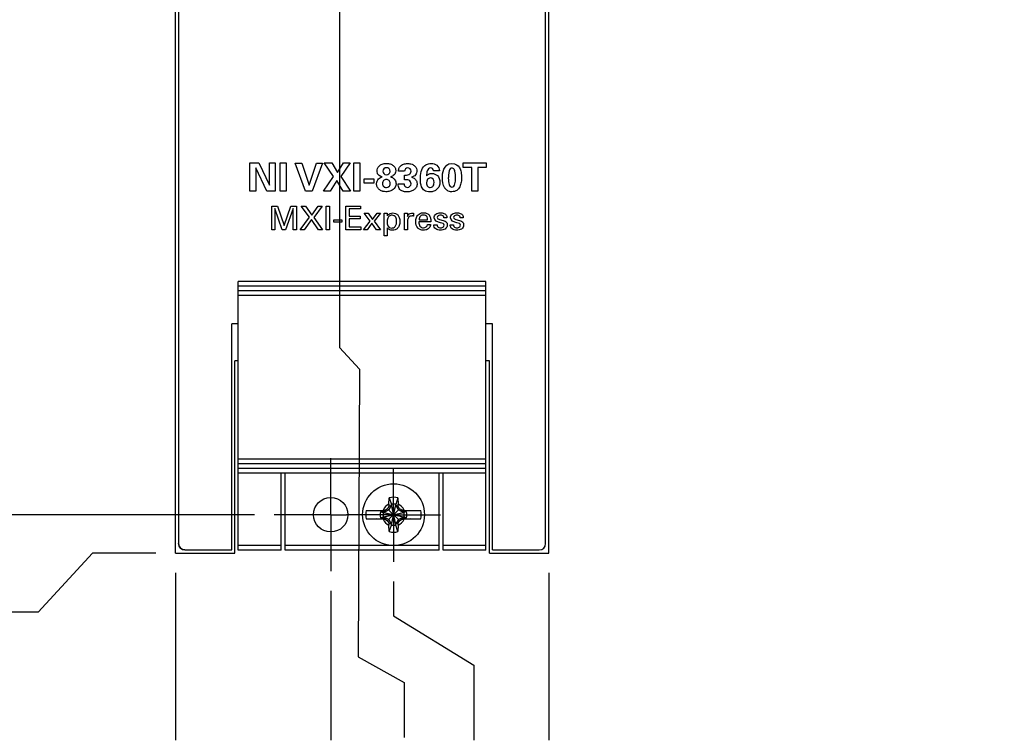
# Model space of a CAD drawing. Header units: inches. Extents: x 0 to 34, y 0 to 22.
# Tile 3 of 35: x 3.1 to 6.3, y 7.9 to 10.2. Entities that reach past the tile are written whole.
import ezdxf

# ---------------------------------------------------------------- set-up
doc = ezdxf.new("R2010")
doc.units = ezdxf.units.IN
doc.header["$LTSCALE"] = 1.87
doc.header["$MEASUREMENT"] = 0
doc.linetypes.add('CENTER', pattern=[0.6, 0.375, -0.075, 0.075, -0.075])
doc.layers.get('0').update_dxf_attribs({"linetype": 'CONTINUOUS'})
for name, color, linetype in [('DATUMCURVES', 7, 'CONTINUOUS'), ('DEFAULT_1', 7, 'CENTER'), ('DIMENSIONS', 7, 'CONTINUOUS'), ('HANDLES', 7, 'CONTINUOUS')]:
    doc.layers.add(name, color=color, linetype=linetype)
doc.styles.get("Standard").update_dxf_attribs({"font": 'txt', "width": 0.8})
doc.dimstyles.new('DIMSTYLE_1', dxfattribs={"dimtxt": 0.125, "dimasz": 0.18, "dimexe": 0.125, "dimexo": 0.0625, "dimgap": 0.09, "dimtad": 0, "dimtih": 1, "dimtoh": 1, "dimdec": 3, "dimzin": 4, "dimdsep": 46, "dimtxsty": 'STANDARD', "dimblk": '_FILLED', "dimblk1": '_FILLED', "dimblk2": '_FILLED', "dimcen": 0.09, "dimadec": 0, "dimazin": 0, "dimtp": 0.005, "dimtm": 0.005, "dimtfac": 1, "dimtdec": 3, "dimtofl": 0, "dimtmove": 0, "dimatfit": 3, "dimldrblk": '_FILLED', "dimfxl": 1, "dimtolj": 1, "dimtzin": 4, "dimarcsym": 0})

# ---------------------------------------------------------------- blocks, each defined once
blk = doc.blocks.new('*D0')
at = {"layer": 'DIMENSIONS', "color": 2, "linetype": 'CONTINUOUS'}
blk.add_line((3.6298, 8.4143), (3.6298, 7.8812), dxfattribs=at)
at = {"layer": 'DIMENSIONS', "color": 2, "linetype": 'CONTINUOUS', "insert": (3.5673, 7.8187), "char_height": 0.125, "width": 1.225, "attachment_point": 3, "rotation": 90, "line_spacing_factor": 0.9}
blk.add_mtext('.494{\\Ftxt.shx;\\W1.000000;\\H0.125000; }[12.55]', dxfattribs=at)
blk = doc.blocks.new('_FILLED')
at = {"color": 0, "linetype": 'BYBLOCK'}
blk.add_solid([(0, 0), (-1, 0.174), (-1, -0.174)], dxfattribs=at)
blk = doc.blocks.new('*D1')
at = {"layer": 'DIMENSIONS', "color": 2, "linetype": 'CONTINUOUS'}
blk.add_line((4.1238, 8.3563), (4.1238, 7.8812), dxfattribs=at)
at = {"layer": 'DIMENSIONS', "color": 2, "linetype": 'CONTINUOUS', "insert": (4.0613, 7.8187), "char_height": 0.125, "width": 0.825, "attachment_point": 3, "rotation": 90, "line_spacing_factor": 0.9}
blk.add_mtext('.000{\\Ftxt.shx;\\W1.000000;\\H0.125000; }[0]', dxfattribs=at)
blk = doc.blocks.new('*D2')
at = {"layer": 'DIMENSIONS', "color": 2, "linetype": 'CONTINUOUS'}
for p, q in [((4.3238, 8.3867), (4.3238, 8.2772)), ((4.3238, 8.2772), (4.5791, 8.1203)), ((4.5791, 8.1203), (4.5791, 7.8812))]:
    blk.add_line(p, q, dxfattribs=at)
at = {"layer": 'DIMENSIONS', "color": 2, "linetype": 'CONTINUOUS', "insert": (4.5166, 7.8187), "char_height": 0.125, "width": 1.125, "attachment_point": 3, "rotation": 90, "line_spacing_factor": 0.9}
blk.add_mtext('.200{\\Ftxt.shx;\\W1.000000;\\H0.125000; }[5.08]', dxfattribs=at)
blk = doc.blocks.new('*D3')
at = {"layer": 'DIMENSIONS', "color": 2, "linetype": 'CONTINUOUS'}
blk.add_line((4.8178, 8.4143), (4.8178, 7.8812), dxfattribs=at)
at = {"layer": 'DIMENSIONS', "color": 2, "linetype": 'CONTINUOUS', "insert": (4.7553, 7.8187), "char_height": 0.125, "width": 1.225, "attachment_point": 3, "rotation": 90, "line_spacing_factor": 0.9}
blk.add_mtext('.694{\\Ftxt.shx;\\W1.000000;\\H0.125000; }[17.63]', dxfattribs=at)
blk = doc.blocks.new('*D4')
at = {"layer": 'DIMENSIONS', "color": 2, "linetype": 'CONTINUOUS'}
for p, q in [((3.3655, 8.4768), (3.1925, 8.2884)), ((3.5673, 8.4768), (3.3655, 8.4768)), ((3.1925, 8.2884), (2.9484, 8.2884))]:
    blk.add_line(p, q, dxfattribs=at)
at = {"layer": 'DIMENSIONS', "color": 2, "linetype": 'CONTINUOUS', "insert": (2.8859, 8.3509), "char_height": 0.125, "width": 1.025, "attachment_point": 3, "line_spacing_factor": 0.9}
blk.add_mtext('.122{\\Ftxt.shx;\\W1.000000;\\H0.125000; }[3.1]', dxfattribs=at)
blk = doc.blocks.new('*D5')
at = {"layer": 'DIMENSIONS', "color": 2, "linetype": 'CONTINUOUS'}
blk.add_line((3.8813, 8.5988), (2.9484, 8.5988), dxfattribs=at)
at = {"layer": 'DIMENSIONS', "color": 2, "linetype": 'CONTINUOUS', "insert": (2.8859, 8.6613), "char_height": 0.125, "width": 0.825, "attachment_point": 3, "line_spacing_factor": 0.9}
blk.add_mtext('.000{\\Ftxt.shx;\\W1.000000;\\H0.125000; }[0]', dxfattribs=at)
blk = doc.blocks.new('*D6')
at = {"layer": 'DIMENSIONS', "color": 2, "linetype": 'CONTINUOUS'}
blk.add_line((4.2257, 11.1393), (2.9484, 11.1393), dxfattribs=at)
at = {"layer": 'DIMENSIONS', "color": 2, "linetype": 'CONTINUOUS', "insert": (2.6859, 11.2018), "char_height": 0.125, "width": 0.7, "attachment_point": 3, "line_spacing_factor": 0.9}
blk.add_mtext('2.540\\P[64.53]', dxfattribs=at)
blk = doc.blocks.new('*D7')
at = {"layer": 'DIMENSIONS', "color": 2, "linetype": 'CONTINUOUS'}
blk.add_line((3.8063, 13.2708), (2.9484, 13.2708), dxfattribs=at)
at = {"layer": 'DIMENSIONS', "color": 2, "linetype": 'CONTINUOUS', "insert": (2.5859, 13.3333), "char_height": 0.125, "width": 0.8, "attachment_point": 3, "line_spacing_factor": 0.9}
blk.add_mtext('4.672\\P[118.67]', dxfattribs=at)
blk = doc.blocks.new('*D8')
at = {"layer": 'DIMENSIONS', "color": 2, "linetype": 'CONTINUOUS'}
blk.add_line((3.8063, 13.6708), (2.9125, 13.6708), dxfattribs=at)
at = {"layer": 'DIMENSIONS', "color": 2, "linetype": 'CONTINUOUS', "insert": (2.55, 13.7333), "char_height": 0.125, "width": 0.8, "attachment_point": 3, "line_spacing_factor": 0.9}
blk.add_mtext('5.072\\P[128.83]', dxfattribs=at)
blk = doc.blocks.new('*D9')
at = {"layer": 'DIMENSIONS', "color": 2, "linetype": 'CONTINUOUS'}
blk.add_line((3.8063, 14.0708), (2.9125, 14.0708), dxfattribs=at)
at = {"layer": 'DIMENSIONS', "color": 2, "linetype": 'CONTINUOUS', "insert": (2.55, 14.1333), "char_height": 0.125, "width": 0.8, "attachment_point": 3, "line_spacing_factor": 0.9}
blk.add_mtext('5.472\\P[138.99]', dxfattribs=at)
blk = doc.blocks.new('*D10')
at = {"layer": 'DIMENSIONS', "color": 2, "linetype": 'CONTINUOUS'}
blk.add_line((4.3302, 14.8658), (2.9125, 14.8658), dxfattribs=at)
at = {"layer": 'DIMENSIONS', "color": 2, "linetype": 'CONTINUOUS', "insert": (2.55, 14.9283), "char_height": 0.125, "width": 0.8, "attachment_point": 3, "line_spacing_factor": 0.9}
blk.add_mtext('6.267\\P[159.18]', dxfattribs=at)
blk = doc.blocks.new('*D11')
at = {"layer": 'DIMENSIONS', "color": 2, "linetype": 'CONTINUOUS'}
blk.add_line((4.311, 16.2658), (2.9125, 16.2658), dxfattribs=at)
at = {"layer": 'DIMENSIONS', "color": 2, "linetype": 'CONTINUOUS', "insert": (2.55, 16.3283), "char_height": 0.125, "width": 0.8, "attachment_point": 3, "line_spacing_factor": 0.9}
blk.add_mtext('7.667\\P[194.74]', dxfattribs=at)
blk = doc.blocks.new('*D12')
at = {"layer": 'DIMENSIONS', "color": 2, "linetype": 'CONTINUOUS'}
blk.add_line((4.1863, 18.6708), (5.4053, 18.6708), dxfattribs=at)
at = {"layer": 'DIMENSIONS', "color": 2, "linetype": 'CONTINUOUS', "insert": (5.4678, 18.7333), "char_height": 0.125, "width": 0.8, "attachment_point": 1, "line_spacing_factor": 0.9}
blk.add_mtext('10.072\\P[255.83]', dxfattribs=at)
blk = doc.blocks.new('*D13')
at = {"layer": 'DIMENSIONS', "color": 2, "linetype": 'CONTINUOUS'}
blk.add_line((3.5673, 18.7928), (2.9125, 18.7928), dxfattribs=at)
at = {"layer": 'DIMENSIONS', "color": 2, "linetype": 'CONTINUOUS', "insert": (2.65, 18.8553), "char_height": 0.125, "width": 0.8, "attachment_point": 3, "line_spacing_factor": 0.9}
blk.add_mtext('10.194\\P[258.93]', dxfattribs=at)
blk = doc.blocks.new('*D14')
at = {"layer": 'DIMENSIONS', "color": 2, "linetype": 'CONTINUOUS'}
blk.add_line((4.038, 15.5658), (2.9107, 15.5658), dxfattribs=at)
at = {"layer": 'DIMENSIONS', "color": 2, "linetype": 'CONTINUOUS', "insert": (2.5482, 15.6283), "char_height": 0.125, "width": 0.8, "attachment_point": 3, "line_spacing_factor": 0.9}
blk.add_mtext('6.967\\P[176.96]', dxfattribs=at)
blk = doc.blocks.new('*D15')
at = {"layer": 'DIMENSIONS', "color": 2, "linetype": 'CONTINUOUS'}
for p, q in [((4.1517, 11.2021), (4.1517, 9.1307)), ((4.1517, 9.1307), (4.2156, 9.0615)), ((4.2156, 9.0615), (4.2117, 8.1461)), ((4.2117, 8.1461), (4.3579, 8.0653)), ((4.3579, 8.0653), (4.3579, 7.8893))]:
    blk.add_line(p, q, dxfattribs=at)
at = {"layer": 'DIMENSIONS', "color": 2, "linetype": 'CONTINUOUS', "insert": (4.2954, 7.8268), "char_height": 0.125, "width": 1.125, "attachment_point": 3, "rotation": 90, "line_spacing_factor": 0.9}
blk.add_mtext('.028{\\Ftxt.shx;\\W1.000000;\\H0.125000; }[0.71]', dxfattribs=at)

msp = doc.modelspace()

# ---------------------------------------------------------------- linework, layer by layer
at = {"color": 7, "linetype": 'CONTINUOUS'}
for p, q in [((3.6298, 8.4768), (3.6298, 18.5128)), ((4.8178, 8.4768), (4.8178, 18.4928)), ((3.6398, 18.2588), (3.6398, 8.5068)), ((4.8078, 8.5068), (4.8078, 17.8628)), ((3.8298, 9.2058), (3.8088, 9.2058)), ((3.8088, 8.4868), (3.8088, 9.2058)), ((4.6388, 9.2058), (4.6178, 9.2058)), ((4.6388, 8.4868), (4.6388, 9.2058)), ((3.8298, 9.0888), (3.8188, 9.0888)), ((3.8188, 8.4768), (3.8188, 9.0888)), ((4.6288, 9.0888), (4.6178, 9.0888)), ((4.6288, 8.4768), (4.6288, 9.0888)), ((4.3093, 8.6323), (4.3102, 8.6527)), ((4.3102, 8.6527), (4.3169, 8.6317)), ((4.3374, 8.6527), (4.3307, 8.6317)), ((4.3374, 8.6527), (4.3383, 8.6323)), ((4.3169, 8.629), (4.3084, 8.6142)), ((4.3091, 8.6251), (4.3169, 8.629)), ((4.3307, 8.5658), (4.3169, 8.6317)), ((4.3169, 8.6317), (4.3169, 8.629)), ((4.3169, 8.5658), (4.3307, 8.6317)), ((4.3307, 8.5686), (4.3169, 8.629)), ((4.3169, 8.5686), (4.3307, 8.629)), ((4.3307, 8.629), (4.3307, 8.6317)), ((4.3307, 8.629), (4.3385, 8.6251)), ((4.3392, 8.6142), (4.3307, 8.629)), ((4.2367, 8.6124), (4.3019, 8.6124)), ((4.2699, 8.6124), (4.2903, 8.6133)), ((4.2949, 8.6084), (4.2824, 8.6084)), ((4.2824, 8.6084), (4.2909, 8.6057)), ((4.2824, 8.5892), (4.2909, 8.5919)), ((4.2824, 8.5892), (4.2949, 8.5892)), ((4.2909, 8.5919), (4.3568, 8.6057)), ((4.2936, 8.6057), (4.2909, 8.6057)), ((4.2909, 8.6057), (4.3568, 8.5919)), ((4.2909, 8.5919), (4.2936, 8.5919)), ((4.3084, 8.6142), (4.2936, 8.6057)), ((4.2936, 8.6057), (4.2949, 8.6084)), ((4.2936, 8.5919), (4.354, 8.6057)), ((4.2936, 8.6057), (4.354, 8.5919)), ((4.2936, 8.5919), (4.3084, 8.5834)), ((4.2949, 8.5892), (4.2936, 8.5919)), ((4.2949, 8.6084), (4.3019, 8.6124)), ((4.2949, 8.5892), (4.3019, 8.5851)), ((4.2969, 8.6124), (4.2974, 8.6135)), ((4.3428, 8.5798), (4.3048, 8.6178)), ((4.3048, 8.5798), (4.3428, 8.6178)), ((4.354, 8.6057), (4.3392, 8.6142)), ((4.3392, 8.5834), (4.354, 8.5919)), ((4.3457, 8.6124), (4.4109, 8.6124)), ((4.3527, 8.6084), (4.3457, 8.6124)), ((4.3527, 8.5892), (4.3457, 8.5851)), ((4.3502, 8.6135), (4.3507, 8.6124)), ((4.3652, 8.6084), (4.3527, 8.6084)), ((4.3527, 8.6084), (4.354, 8.6057)), ((4.354, 8.5919), (4.3527, 8.5892)), ((4.3527, 8.5892), (4.3652, 8.5892)), ((4.3568, 8.6057), (4.354, 8.6057)), ((4.354, 8.5919), (4.3568, 8.5919)), ((4.3652, 8.6084), (4.3568, 8.6057)), ((4.3652, 8.5892), (4.3568, 8.5919)), ((4.3573, 8.6133), (4.3777, 8.6124)), ((4.2367, 8.5851), (4.3019, 8.5851)), ((4.2903, 8.5842), (4.2699, 8.5851)), ((4.2974, 8.5841), (4.2969, 8.5851)), ((4.3084, 8.5834), (4.3169, 8.5686)), ((4.3091, 8.5724), (4.3169, 8.5686)), ((4.3102, 8.5449), (4.3093, 8.5652)), ((4.3102, 8.5449), (4.3169, 8.5658)), ((4.3169, 8.5686), (4.3169, 8.5658)), ((4.3307, 8.5686), (4.3392, 8.5834)), ((4.3385, 8.5724), (4.3307, 8.5686)), ((4.3307, 8.5658), (4.3307, 8.5686)), ((4.3374, 8.5449), (4.3307, 8.5658)), ((4.3383, 8.5652), (4.3374, 8.5449)), ((4.3457, 8.5851), (4.4109, 8.5851)), ((4.3507, 8.5851), (4.3502, 8.5841)), ((4.3777, 8.5851), (4.3573, 8.5842)), ((3.6298, 8.4768), (3.8188, 8.4768)), ((3.6598, 8.4868), (3.8088, 8.4868)), ((4.6288, 8.4768), (4.8178, 8.4768)), ((4.6388, 8.4868), (4.7878, 8.4868))]:
    msp.add_line(p, q, dxfattribs=at)
msp.add_circle((4.3238, 8.5988), 0.0984, dxfattribs=at)
for centre, radius, start, end in [((4.3238, 8.5988), 0.0556, 75.8131, 104.1869), ((4.3238, 8.5988), 0.0365, 113.4465, 156.5535), ((6.0233, 7.6176), 1.9884, 149.5553, 149.8007), ((5.4995, 8.5998), 1.1907, 178.4345, 178.7793), ((4.3238, 8.5988), 0.0337, 78.1893, 101.8107), ((3.1533, 8.5999), 1.1855, 1.2199, 1.5662), ((4.3238, 8.5988), 0.0365, 23.4465, 66.5535), ((2.6277, 7.6196), 1.9845, 30.199, 30.4449), ((4.3238, 8.5988), 0.0882, 171.1042, 188.8958), ((4.3234, 8.5988), 0.0422, 166.8252, 193.1748), ((4.3238, 8.5988), 0.0337, 168.1893, 191.8107), ((4.3227, 7.4283), 1.1855, 91.2199, 91.5662), ((5.303, 6.9026), 1.9845, 120.199, 120.4449), ((3.3427, 6.8993), 1.9884, 59.5553, 59.8007), ((4.3248, 7.4231), 1.1907, 88.4345, 88.7793), ((4.3238, 8.5988), 0.0337, 348.1893, 11.8107), ((4.3242, 8.5988), 0.0422, 346.8252, 13.1748), ((4.3238, 8.5988), 0.0882, 351.1042, 8.8958), ((4.3228, 9.7745), 1.1907, 268.4345, 268.7793), ((4.3238, 8.5988), 0.0365, 203.4465, 246.5535), ((5.305, 10.2983), 1.9884, 239.5553, 239.8007), ((6.02, 9.578), 1.9845, 210.199, 210.4449), ((5.4943, 8.5976), 1.1855, 181.2199, 181.5662), ((4.3238, 8.5988), 0.0337, 258.1893, 281.8107), ((4.3238, 8.5988), 0.0365, 293.4465, 336.5535), ((3.1481, 8.5978), 1.1907, 358.4345, 358.7793), ((2.6243, 9.5799), 1.9884, 329.5553, 329.8007), ((3.3446, 10.2949), 1.9845, 300.199, 300.4449), ((4.3249, 9.7693), 1.1855, 271.2199, 271.5662), ((4.3238, 8.5988), 0.0556, 255.8131, 284.1869), ((3.6598, 8.5068), 0.02, 180, 270), ((4.7878, 8.5068), 0.02, 270, 360)]:
    msp.add_arc(centre, radius, start, end, dxfattribs=at)
at = {"layer": 'DATUMCURVES', "color": 40, "linetype": 'CONTINUOUS'}
for p, q in [((3.8669, 9.7182), (3.8949, 9.7182)), ((3.8669, 9.6278), (3.8669, 9.7182)), ((3.8949, 9.7182), (3.9288, 9.6471)), ((3.9288, 9.7182), (3.9468, 9.7182)), ((3.9288, 9.6471), (3.9288, 9.7182)), ((3.9468, 9.7182), (3.9468, 9.6278)), ((3.9627, 9.7184), (3.982, 9.7184)), ((3.9627, 9.6278), (3.9627, 9.7184)), ((3.982, 9.7184), (3.982, 9.6278)), ((4.0105, 9.7178), (4.0317, 9.7178)), ((4.0438, 9.6278), (4.0105, 9.7178)), ((4.0317, 9.7178), (4.0553, 9.6469)), ((4.0553, 9.6469), (4.079, 9.7178)), ((4.0982, 9.7178), (4.0649, 9.6278)), ((4.079, 9.7178), (4.0982, 9.7178)), ((4.103, 9.7182), (4.1269, 9.7182)), ((4.1327, 9.6746), (4.103, 9.7182)), ((4.1269, 9.7182), (4.1452, 9.6874)), ((4.1452, 9.6874), (4.1647, 9.7182)), ((4.1854, 9.7182), (4.1557, 9.6747)), ((4.1647, 9.7182), (4.1854, 9.7182)), ((4.197, 9.7184), (4.2164, 9.7184)), ((4.197, 9.6278), (4.197, 9.7184)), ((4.2164, 9.7184), (4.2164, 9.6278)), ((4.5457, 9.7182), (4.6189, 9.7182)), ((4.5457, 9.7032), (4.5457, 9.7182)), ((4.6189, 9.7182), (4.6189, 9.7032)), ((3.9202, 9.6278), (3.8852, 9.7028)), ((3.8852, 9.7028), (3.8852, 9.6278)), ((4.3584, 9.6918), (4.3393, 9.6918)), ((4.4698, 9.6934), (4.4513, 9.6934)), ((4.5725, 9.7032), (4.5457, 9.7032)), ((4.5725, 9.6278), (4.5725, 9.7032)), ((4.6189, 9.7032), (4.592, 9.7032)), ((4.592, 9.7032), (4.592, 9.6278)), ((4.1009, 9.6278), (4.1327, 9.6746)), ((4.1433, 9.6618), (4.1217, 9.6278)), ((4.1634, 9.6278), (4.1433, 9.6618)), ((4.1557, 9.6747), (4.1872, 9.6278)), ((4.2298, 9.6679), (4.2608, 9.6679)), ((4.2298, 9.6538), (4.2298, 9.6679)), ((4.2608, 9.6538), (4.2298, 9.6538)), ((4.2608, 9.6679), (4.2608, 9.6538)), ((4.3582, 9.6647), (4.3582, 9.6793)), ((3.8852, 9.6278), (3.8669, 9.6278)), ((3.9468, 9.6278), (3.9202, 9.6278)), ((3.982, 9.6278), (3.9627, 9.6278)), ((4.0649, 9.6278), (4.0438, 9.6278)), ((4.1217, 9.6278), (4.1009, 9.6278)), ((4.1872, 9.6278), (4.1634, 9.6278)), ((4.2164, 9.6278), (4.197, 9.6278)), ((4.3382, 9.6516), (4.3572, 9.6516)), ((4.592, 9.6278), (4.5725, 9.6278)), ((3.936, 9.581), (3.9544, 9.581)), ((3.936, 9.5058), (3.936, 9.581)), ((3.9698, 9.5058), (3.9461, 9.5731)), ((3.9461, 9.5731), (3.9461, 9.5058)), ((3.9544, 9.581), (3.9757, 9.519)), ((3.9757, 9.519), (3.9974, 9.581)), ((4.0044, 9.5735), (3.9797, 9.5058)), ((3.9974, 9.581), (4.0146, 9.581)), ((4.0044, 9.5058), (4.0044, 9.5735)), ((4.0146, 9.581), (4.0146, 9.5058)), ((4.03, 9.581), (4.0434, 9.581)), ((4.0561, 9.5452), (4.03, 9.581)), ((4.0434, 9.581), (4.0637, 9.552)), ((4.0637, 9.552), (4.084, 9.581)), ((4.0966, 9.581), (4.0698, 9.545)), ((4.084, 9.581), (4.0966, 9.581)), ((4.1093, 9.581), (4.1197, 9.581)), ((4.1093, 9.5058), (4.1093, 9.581)), ((4.1197, 9.581), (4.1197, 9.5058)), ((4.1717, 9.581), (4.2189, 9.581)), ((4.1717, 9.5058), (4.1717, 9.581)), ((4.2189, 9.5721), (4.1821, 9.5721)), ((4.1821, 9.5721), (4.1821, 9.5487)), ((4.2189, 9.581), (4.2189, 9.5721)), ((4.3875, 9.5585), (4.3875, 9.5489)), ((4.0269, 9.5058), (4.0561, 9.5452)), ((4.0624, 9.5381), (4.0395, 9.5058)), ((4.0848, 9.5058), (4.0624, 9.5381)), ((4.0698, 9.545), (4.098, 9.5058)), ((4.1335, 9.5372), (4.1596, 9.5372)), ((4.1335, 9.5292), (4.1335, 9.5372)), ((4.1596, 9.5292), (4.1335, 9.5292)), ((4.1596, 9.5372), (4.1596, 9.5292)), ((4.1821, 9.5487), (4.2171, 9.5487)), ((4.2171, 9.54), (4.1821, 9.54)), ((4.1821, 9.54), (4.1821, 9.515)), ((4.2171, 9.5487), (4.2171, 9.54)), ((4.2287, 9.5058), (4.2494, 9.5332)), ((4.2298, 9.5581), (4.2426, 9.5581)), ((4.2494, 9.5332), (4.2298, 9.5581)), ((4.2426, 9.5581), (4.2566, 9.5384)), ((4.2566, 9.5384), (4.2712, 9.5581)), ((4.2828, 9.5581), (4.2623, 9.5326)), ((4.2623, 9.5326), (4.2828, 9.5058)), ((4.2712, 9.5581), (4.2828, 9.5581)), ((4.2939, 9.5581), (4.3038, 9.5581)), ((4.2942, 9.5495), (4.2939, 9.5581)), ((4.2942, 9.4857), (4.2942, 9.5495)), ((4.3038, 9.5581), (4.304, 9.5494)), ((4.3582, 9.5581), (4.3681, 9.5581)), ((4.3587, 9.5058), (4.3587, 9.5475)), ((4.3681, 9.5581), (4.3683, 9.548)), ((4.3686, 9.5336), (4.3686, 9.5058)), ((4.4422, 9.5302), (4.4046, 9.5302)), ((4.405, 9.537), (4.4322, 9.537)), ((4.4936, 9.5436), (4.4836, 9.5436)), ((4.5457, 9.5436), (4.5357, 9.5436)), ((3.9461, 9.5058), (3.936, 9.5058)), ((3.9797, 9.5058), (3.9698, 9.5058)), ((4.0146, 9.5058), (4.0044, 9.5058)), ((4.0395, 9.5058), (4.0269, 9.5058)), ((4.098, 9.5058), (4.0848, 9.5058)), ((4.1197, 9.5058), (4.1093, 9.5058)), ((4.2197, 9.5058), (4.1717, 9.5058)), ((4.1821, 9.515), (4.2197, 9.515)), ((4.2197, 9.515), (4.2197, 9.5058)), ((4.2401, 9.5058), (4.2287, 9.5058)), ((4.2549, 9.5267), (4.2401, 9.5058)), ((4.2698, 9.5058), (4.2549, 9.5267)), ((4.2828, 9.5058), (4.2698, 9.5058)), ((4.3039, 9.5116), (4.3039, 9.4857)), ((4.3686, 9.5058), (4.3587, 9.5058)), ((4.4319, 9.5222), (4.4417, 9.5222)), ((4.4519, 9.5213), (4.4622, 9.5213)), ((4.504, 9.5213), (4.5143, 9.5213)), ((4.3039, 9.4857), (4.2942, 9.4857))]:
    msp.add_line(p, q, dxfattribs=at)
for points, knots in [([(4.2712, 9.6922), (4.2712, 9.6975), (4.2746, 9.7066), (4.2868, 9.7148), (4.3002, 9.7173), (4.3139, 9.7153), (4.3232, 9.7103), (4.3294, 9.7028), (4.331, 9.6961), (4.3309, 9.6929)], [0, 0, 0, 0, 0.274247, 0.411371, 0.548495, 0.661371, 0.774247, 0.887124, 1, 1, 1, 1]), ([(4.3393, 9.6918), (4.3395, 9.6941), (4.3401, 9.6994), (4.3446, 9.7083), (4.3551, 9.715), (4.3688, 9.7168), (4.3819, 9.7151), (4.394, 9.7075), (4.3984, 9.6975), (4.398, 9.6911), (4.3979, 9.6904)], [0, 0, 0, 0, 0.080079, 0.183515, 0.335786, 0.493743, 0.65827, 0.78391, 0.977518, 1, 1, 1, 1]), ([(4.4095, 9.6657), (4.4095, 9.6742), (4.41, 9.6901), (4.4199, 9.7097), (4.4339, 9.7155), (4.441, 9.7162), (4.4438, 9.7162)], [0, 0, 0, 0, 0.370955, 0.691562, 0.876577, 1, 1, 1, 1]), ([(4.4438, 9.7162), (4.45, 9.7162), (4.4637, 9.7133), (4.4696, 9.6998), (4.4698, 9.6934)], [0, 0, 0, 0, 0.491411, 1, 1, 1, 1]), ([(4.3128, 9.6919), (4.3128, 9.6954), (4.3098, 9.701), (4.3009, 9.7038), (4.2923, 9.7008), (4.2897, 9.6949), (4.2898, 9.6916), (4.2898, 9.6915)], [0, 0, 0, 0, 0.238982, 0.477965, 0.732434, 0.986904, 1, 1, 1, 1]), ([(4.2898, 9.6915), (4.2899, 9.6888), (4.292, 9.6831), (4.3006, 9.6795), (4.3087, 9.6823), (4.3122, 9.687), (4.3128, 9.6904), (4.3128, 9.6919)], [0, 0, 0, 0, 0.248629, 0.511882, 0.755941, 0.877971, 1, 1, 1, 1]), ([(4.3582, 9.6793), (4.3629, 9.6794), (4.3727, 9.6785), (4.3798, 9.6878), (4.3798, 9.6923)], [0, 0, 0, 0, 0.51475, 1, 1, 1, 1]), ([(4.3798, 9.6923), (4.3798, 9.6973), (4.3688, 9.7083), (4.3584, 9.6969), (4.3584, 9.6918)], [0, 0, 0, 0, 0.495411, 1, 1, 1, 1]), ([(4.3979, 9.6904), (4.3973, 9.6855), (4.393, 9.677), (4.3848, 9.6737), (4.3813, 9.6727)], [0, 0, 0, 0, 0.5704, 1, 1, 1, 1]), ([(4.4513, 9.6934), (4.4511, 9.6959), (4.4493, 9.7008), (4.4417, 9.7028), (4.4343, 9.7003), (4.4293, 9.6906), (4.4292, 9.6828), (4.429, 9.6776)], [0, 0, 0, 0, 0.163404, 0.308246, 0.481307, 0.64719, 1, 1, 1, 1]), ([(4.429, 9.6776), (4.431, 9.6793), (4.436, 9.6833), (4.4486, 9.6859), (4.4666, 9.6793), (4.4712, 9.6644), (4.4712, 9.6569)], [0, 0, 0, 0, 0.130779, 0.316732, 0.624067, 1, 1, 1, 1]), ([(4.5323, 9.7048), (4.5345, 9.7015), (4.5385, 9.694), (4.5407, 9.6774), (4.5396, 9.6573), (4.5354, 9.6417), (4.5277, 9.6317), (4.5185, 9.6273), (4.5098, 9.6261), (4.5013, 9.6271), (4.4937, 9.6305), (4.4895, 9.6346), (4.4874, 9.6377)], [0, 0, 0, 0, 0.184406, 0.368813, 0.482872, 0.596931, 0.71099, 0.768019, 0.825049, 0.873647, 0.922244, 1, 1, 1, 1]), ([(4.5192, 9.6917), (4.5189, 9.6929), (4.5179, 9.6967), (4.5143, 9.7008), (4.5087, 9.7026), (4.5029, 9.6994), (4.5015, 9.6956), (4.501, 9.6943)], [0, 0, 0, 0, 0.280733, 0.421099, 0.561465, 0.780733, 1, 1, 1, 1]), ([(4.2901, 9.6277), (4.2893, 9.6279), (4.2846, 9.6293), (4.2776, 9.6335), (4.2713, 9.6415), (4.2691, 9.6519), (4.2711, 9.661), (4.2782, 9.6703), (4.2844, 9.6724), (4.2877, 9.6736)], [0, 0, 0, 0, 0.030237, 0.166302, 0.302367, 0.438432, 0.569772, 0.701112, 1, 1, 1, 1]), ([(4.3134, 9.6531), (4.3134, 9.6568), (4.3106, 9.6634), (4.3005, 9.6669), (4.2909, 9.6631), (4.2884, 9.656), (4.2884, 9.6524), (4.2884, 9.6522)], [0, 0, 0, 0, 0.235323, 0.470646, 0.727599, 0.984552, 1, 1, 1, 1]), ([(4.2884, 9.6522), (4.2885, 9.6504), (4.2894, 9.6465), (4.2934, 9.6414), (4.3005, 9.6388), (4.3083, 9.6412), (4.3125, 9.6464), (4.3134, 9.6509), (4.3134, 9.6531)], [0, 0, 0, 0, 0.121584, 0.256676, 0.526862, 0.763431, 0.881716, 1, 1, 1, 1]), ([(4.3138, 9.6738), (4.3155, 9.6733), (4.3201, 9.6722), (4.3275, 9.6664), (4.3313, 9.6583), (4.3327, 9.6457), (4.3262, 9.6343), (4.3124, 9.6276), (4.3005, 9.6259), (4.2932, 9.6269), (4.2901, 9.6277)], [0, 0, 0, 0, 0.108908, 0.217817, 0.288798, 0.359779, 0.626231, 0.759457, 0.892683, 1, 1, 1, 1]), ([(4.3813, 9.6727), (4.3829, 9.6722), (4.3866, 9.6709), (4.3928, 9.667), (4.3979, 9.6601), (4.3993, 9.6507), (4.3972, 9.6411), (4.39, 9.6325), (4.3795, 9.6271), (4.3678, 9.6254), (4.359, 9.6264), (4.3546, 9.6277), (4.3537, 9.628)], [0, 0, 0, 0, 0.057108, 0.133352, 0.247573, 0.333173, 0.452521, 0.571746, 0.700861, 0.845368, 0.968045, 1, 1, 1, 1]), ([(4.3797, 9.6518), (4.3797, 9.6563), (4.3729, 9.6659), (4.3629, 9.6647), (4.3582, 9.6647)], [0, 0, 0, 0, 0.485264, 1, 1, 1, 1]), ([(4.4712, 9.6569), (4.4712, 9.6526), (4.4701, 9.644), (4.4626, 9.6339), (4.4541, 9.6283), (4.4462, 9.6263), (4.4386, 9.6258), (4.4302, 9.6267), (4.4201, 9.6312), (4.4102, 9.6444), (4.4095, 9.6577), (4.4095, 9.6657)], [0, 0, 0, 0, 0.121334, 0.237627, 0.344998, 0.401984, 0.466148, 0.560743, 0.63842, 0.773562, 1, 1, 1, 1]), ([(4.4415, 9.6707), (4.44, 9.6707), (4.4352, 9.6699), (4.4301, 9.6641), (4.4285, 9.656), (4.4296, 9.6479), (4.4333, 9.6418), (4.4376, 9.64), (4.4408, 9.6401)], [0, 0, 0, 0, 0.278506, 0.41776, 0.557013, 0.66776, 0.778506, 1, 1, 1, 1]), ([(4.4874, 9.6377), (4.4868, 9.6385), (4.4813, 9.6473), (4.4792, 9.6596), (4.4792, 9.6712)], [0, 0, 0, 0, 0.090909, 1, 1, 1, 1]), ([(4.4982, 9.6699), (4.4982, 9.6625), (4.4991, 9.6517), (4.5035, 9.6429), (4.51, 9.6402), (4.5164, 9.6433), (4.5207, 9.6533), (4.5214, 9.6642), (4.5214, 9.6702)], [0, 0, 0, 0, 0.241951, 0.362926, 0.483901, 0.612926, 0.741951, 1, 1, 1, 1]), ([(4.3537, 9.628), (4.351, 9.6288), (4.3444, 9.6319), (4.3388, 9.6413), (4.3382, 9.6486), (4.3382, 9.6516)], [0, 0, 0, 0, 0.279242, 0.707075, 1, 1, 1, 1]), ([(4.3572, 9.6516), (4.3572, 9.6506), (4.3576, 9.6449), (4.3638, 9.6399), (4.3684, 9.6399)], [0, 0, 0, 0, 0.177319, 1, 1, 1, 1]), ([(4.304, 9.5494), (4.3061, 9.5529), (4.3119, 9.5577), (4.3216, 9.5594), (4.3303, 9.558), (4.3379, 9.5528), (4.3429, 9.5435), (4.3443, 9.5318), (4.343, 9.5212), (4.3402, 9.5154), (4.3391, 9.5137)], [0, 0, 0, 0, 0.152635, 0.264703, 0.370215, 0.477984, 0.601531, 0.760673, 0.922437, 1, 1, 1, 1]), ([(4.3683, 9.548), (4.3696, 9.5532), (4.3777, 9.5589), (4.3853, 9.5586), (4.3875, 9.5585)], [0, 0, 0, 0, 0.70543, 1, 1, 1, 1]), ([(4.3949, 9.531), (4.3949, 9.5357), (4.3956, 9.5452), (4.4033, 9.5555), (4.4124, 9.5591), (4.4188, 9.5595), (4.4235, 9.5593), (4.4281, 9.5585), (4.4345, 9.5559), (4.4405, 9.5485), (4.4423, 9.5389), (4.4423, 9.5329), (4.4422, 9.5302)], [0, 0, 0, 0, 0.166235, 0.323548, 0.423665, 0.498977, 0.547423, 0.590349, 0.663822, 0.787304, 0.903966, 1, 1, 1, 1]), ([(4.453, 9.5435), (4.453, 9.5478), (4.4581, 9.5576), (4.472, 9.56), (4.484, 9.5586), (4.4931, 9.5527), (4.4936, 9.5462), (4.4936, 9.5436)], [0, 0, 0, 0, 0.224732, 0.493588, 0.683619, 0.864936, 1, 1, 1, 1]), ([(4.505, 9.5435), (4.505, 9.5478), (4.5101, 9.5576), (4.5241, 9.56), (4.5361, 9.5586), (4.5452, 9.5527), (4.5457, 9.5462), (4.5457, 9.5436)], [0, 0, 0, 0, 0.224732, 0.493588, 0.683619, 0.864936, 1, 1, 1, 1]), ([(4.3192, 9.5516), (4.3174, 9.5516), (4.3138, 9.5511), (4.3088, 9.5484), (4.3036, 9.5407), (4.3036, 9.5327), (4.3036, 9.5304)], [0, 0, 0, 0, 0.125, 0.25, 0.5, 1, 1, 1, 1]), ([(4.3183, 9.511), (4.3195, 9.511), (4.3234, 9.5112), (4.3301, 9.5155), (4.3334, 9.5252), (4.3337, 9.5335), (4.3332, 9.5394), (4.3311, 9.5459), (4.3269, 9.5504), (4.3218, 9.5516), (4.3192, 9.5516)], [0, 0, 0, 0, 0.101714, 0.203427, 0.317127, 0.430827, 0.57312, 0.715413, 0.857707, 1, 1, 1, 1]), ([(4.3828, 9.5494), (4.3787, 9.5494), (4.3694, 9.5467), (4.3686, 9.5375), (4.3686, 9.5336)], [0, 0, 0, 0, 0.51516, 1, 1, 1, 1]), ([(4.3875, 9.5489), (4.3869, 9.5492), (4.3854, 9.5494), (4.3838, 9.5494), (4.3828, 9.5494)], [0, 0, 0, 0, 0.404015, 1, 1, 1, 1]), ([(4.4417, 9.5222), (4.4415, 9.5205), (4.4409, 9.5165), (4.4375, 9.5108), (4.432, 9.5067), (4.4257, 9.5046), (4.4179, 9.5039), (4.4087, 9.5051), (4.397, 9.5131), (4.3949, 9.5242), (4.3949, 9.531)], [0, 0, 0, 0, 0.069174, 0.165474, 0.267825, 0.343235, 0.439424, 0.589673, 0.717312, 1, 1, 1, 1]), ([(4.4046, 9.5302), (4.4045, 9.5255), (4.4056, 9.5155), (4.4154, 9.5113), (4.4196, 9.5113)], [0, 0, 0, 0, 0.521223, 1, 1, 1, 1]), ([(4.4322, 9.537), (4.4323, 9.5403), (4.4317, 9.5484), (4.4201, 9.5541), (4.4079, 9.5498), (4.4051, 9.5414), (4.405, 9.537)], [0, 0, 0, 0, 0.215943, 0.49168, 0.71321, 1, 1, 1, 1]), ([(4.4735, 9.5522), (4.4727, 9.5522), (4.4683, 9.5521), (4.4628, 9.5484), (4.4628, 9.5447)], [0, 0, 0, 0, 0.169908, 1, 1, 1, 1]), ([(4.4703, 9.538), (4.4752, 9.5368), (4.4824, 9.5355), (4.491, 9.5316), (4.4944, 9.5264), (4.4958, 9.5179), (4.4906, 9.5079), (4.4804, 9.5047), (4.4727, 9.5041), (4.4672, 9.5045), (4.4648, 9.5051)], [0, 0, 0, 0, 0.212041, 0.310163, 0.387868, 0.460279, 0.670888, 0.782802, 0.8967, 1, 1, 1, 1]), ([(4.4737, 9.5118), (4.4769, 9.5118), (4.4827, 9.5131), (4.4854, 9.5203), (4.4815, 9.527), (4.476, 9.5272), (4.4731, 9.5279)], [0, 0, 0, 0, 0.326779, 0.500063, 0.696624, 1, 1, 1, 1]), ([(4.4836, 9.5436), (4.4836, 9.5452), (4.483, 9.5506), (4.4768, 9.5522), (4.4735, 9.5522)], [0, 0, 0, 0, 0.324388, 1, 1, 1, 1]), ([(4.5256, 9.5522), (4.5248, 9.5522), (4.5204, 9.5521), (4.5149, 9.5484), (4.5149, 9.5447)], [0, 0, 0, 0, 0.169908, 1, 1, 1, 1]), ([(4.5223, 9.538), (4.5272, 9.5368), (4.5345, 9.5355), (4.5431, 9.5316), (4.5464, 9.5264), (4.5479, 9.5179), (4.5426, 9.5079), (4.5324, 9.5047), (4.5248, 9.5041), (4.5193, 9.5045), (4.5169, 9.5051)], [0, 0, 0, 0, 0.212041, 0.310163, 0.387868, 0.460279, 0.670888, 0.782802, 0.8967, 1, 1, 1, 1]), ([(4.5258, 9.5118), (4.529, 9.5118), (4.5348, 9.5131), (4.5375, 9.5203), (4.5336, 9.527), (4.5281, 9.5272), (4.5251, 9.5279)], [0, 0, 0, 0, 0.326779, 0.500063, 0.696624, 1, 1, 1, 1]), ([(4.5357, 9.5436), (4.5357, 9.5452), (4.5351, 9.5506), (4.5289, 9.5522), (4.5256, 9.5522)], [0, 0, 0, 0, 0.324388, 1, 1, 1, 1]), ([(4.3391, 9.5137), (4.3383, 9.5126), (4.3356, 9.5091), (4.3292, 9.5048), (4.3197, 9.5032), (4.3103, 9.505), (4.3054, 9.5092), (4.3039, 9.5116)], [0, 0, 0, 0, 0.099841, 0.323871, 0.547921, 0.794486, 1, 1, 1, 1]), ([(4.4648, 9.5051), (4.4624, 9.5057), (4.4555, 9.5085), (4.4519, 9.5165), (4.4519, 9.5213)], [0, 0, 0, 0, 0.335733, 1, 1, 1, 1]), ([(4.4622, 9.5213), (4.4621, 9.5179), (4.4662, 9.5121), (4.4717, 9.5118), (4.4737, 9.5118)], [0, 0, 0, 0, 0.635741, 1, 1, 1, 1]), ([(4.5169, 9.5051), (4.5144, 9.5057), (4.5076, 9.5085), (4.504, 9.5165), (4.504, 9.5213)], [0, 0, 0, 0, 0.335733, 1, 1, 1, 1]), ([(4.5143, 9.5213), (4.5142, 9.5179), (4.5183, 9.5121), (4.5238, 9.5118), (4.5258, 9.5118)], [0, 0, 0, 0, 0.635741, 1, 1, 1, 1])]:
    msp.add_open_spline(points, degree=3, knots=knots, dxfattribs=at)
for points in [[(4.4792, 9.6712), (4.4792, 9.6828), (4.4815, 9.7163), (4.5095, 9.7163)], [(4.5095, 9.7163), (4.5218, 9.7163), (4.529, 9.7097), (4.5323, 9.7048)], [(4.2877, 9.6736), (4.2833, 9.6749), (4.2712, 9.6787), (4.2712, 9.6922)], [(4.3309, 9.6929), (4.3309, 9.688), (4.3268, 9.6787), (4.3182, 9.6745), (4.3138, 9.6738)], [(4.501, 9.6943), (4.4982, 9.6854), (4.4982, 9.6721), (4.4982, 9.6699)], [(4.5214, 9.6702), (4.5214, 9.6757), (4.5208, 9.6859), (4.5192, 9.6917)], [(4.4408, 9.6401), (4.4436, 9.6401), (4.4494, 9.6419), (4.4528, 9.6497), (4.4528, 9.6557)], [(4.4528, 9.6557), (4.4528, 9.6653), (4.4478, 9.6707), (4.4415, 9.6707)], [(4.3684, 9.6399), (4.3739, 9.6399), (4.3797, 9.6464), (4.3797, 9.6518)], [(4.3036, 9.5304), (4.3036, 9.524), (4.3045, 9.511), (4.3183, 9.511)], [(4.3587, 9.5475), (4.3587, 9.551), (4.3585, 9.5546), (4.3582, 9.5581)], [(4.4731, 9.5279), (4.4648, 9.5298), (4.453, 9.535), (4.453, 9.5435)], [(4.4628, 9.5447), (4.4628, 9.5413), (4.467, 9.5388), (4.4703, 9.538)], [(4.5251, 9.5279), (4.5169, 9.5298), (4.505, 9.535), (4.505, 9.5435)], [(4.5149, 9.5447), (4.5149, 9.5413), (4.5191, 9.5388), (4.5223, 9.538)], [(4.4196, 9.5113), (4.4251, 9.5113), (4.4313, 9.5167), (4.4319, 9.5222)], [(3.6457, 8.4926), (3.642, 8.4963), (3.6398, 8.5013), (3.6398, 8.5068)], [(3.6598, 8.4868), (3.6543, 8.4868), (3.6493, 8.489), (3.6457, 8.4926)]]:
    msp.add_open_spline(points, degree=3, dxfattribs=at)
at = {"layer": 'DEFAULT_1', "color": 7, "linetype": 'CENTER'}
for p, q in [((4.1238, 8.5988), (4.1238, 8.7788)), ((4.3238, 8.5988), (4.3238, 8.7484)), ((4.1238, 8.5988), (3.9438, 8.5988)), ((4.1238, 8.5988), (4.1742, 8.5988)), ((4.1238, 8.5988), (4.1238, 8.4188)), ((4.3238, 8.5988), (4.1742, 8.5988)), ((4.3238, 8.5988), (4.4734, 8.5988)), ((4.3238, 8.5988), (4.3238, 8.4492))]:
    msp.add_line(p, q, dxfattribs=at)
at = {"layer": 'HANDLES', "color": 7, "linetype": 'CONTINUOUS'}
for p, q in [((4.6178, 9.3408), (3.8298, 9.3408)), ((3.8298, 8.4858), (3.8298, 9.3408)), ((4.6178, 8.4858), (4.6178, 9.3408)), ((4.6178, 9.3258), (3.8298, 9.3258)), ((4.6178, 9.3108), (3.8298, 9.3108)), ((4.6178, 9.2958), (3.8298, 9.2958)), ((4.6178, 8.7758), (3.8298, 8.7758)), ((4.6178, 8.7608), (3.8298, 8.7608)), ((4.6178, 8.7458), (3.8298, 8.7458)), ((4.6178, 8.7308), (3.8298, 8.7308)), ((3.9658, 8.4858), (3.9658, 8.7308)), ((3.9788, 8.4858), (3.9788, 8.7308)), ((4.4688, 8.4858), (4.4688, 8.7308)), ((4.4818, 8.4858), (4.4818, 8.7308)), ((3.9658, 8.5008), (3.8298, 8.5008)), ((4.3149, 8.5008), (3.9788, 8.5008)), ((4.4688, 8.5008), (4.3327, 8.5008)), ((4.6178, 8.5008), (4.4818, 8.5008)), ((3.9658, 8.4858), (3.8298, 8.4858)), ((4.4688, 8.4858), (3.9788, 8.4858)), ((4.6178, 8.4858), (4.4818, 8.4858))]:
    msp.add_line(p, q, dxfattribs=at)
msp.add_circle((4.1238, 8.5988), 0.055, dxfattribs=at)

# ---------------------------------------------------------------- dimensions: what is measured, and where the dimension line sits
at = {"layer": 'DIMENSIONS', "color": 2, "linetype": 'CONTINUOUS'}
for feature_location, offset, dtype, origin, picture, middle in [((3.5673, 18.7928), (-0.6548, 0), 0, (3.6298, 8.5988), '*D13', (2.45, 18.699)), ((4.1863, 18.6708), (1.219, 0), 0, (3.9438, 8.5988), '*D12', (5.8678, 18.577)), ((4.311, 16.2658), (-1.3986, 0), 0, (4.1079, 8.5988), '*D11', (2.45, 16.172)), ((4.038, 15.5658), (-1.1273, 0), 0, (4.1005, 8.5988), '*D14', (2.4482, 15.472)), ((4.3302, 14.8658), (-1.4177, 0), 0, (4.1079, 8.5988), '*D10', (2.45, 14.772)), ((3.8063, 14.0708), (-0.8938, 0), 0, (3.8688, 8.5988), '*D9', (2.45, 13.977)), ((3.8063, 13.6708), (-0.8938, 0), 0, (3.8688, 8.5988), '*D8', (2.45, 13.577)), ((3.8063, 13.2708), (-0.8579, 0), 0, (3.8688, 8.5988), '*D7', (2.4859, 13.177)), ((4.22568, 11.13927), (-1.27725, 0), 0, (4.03318, 8.59878), '*D6', (2.53593, 11.04552)), ((4.1517, 11.2021), (0.2062, -3.3128), 0, (4.1238, 10.6643), '*D15', (4.3579, 7.2643)), ((3.8813076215, 8.5987768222), (-0.9328806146, 0), 0, (3.9438076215, 8.5987768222), '*D5', (2.4734270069, 8.5987768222)), ((3.5673, 8.4768), (-0.6189, -0.1884), 0, (3.9438, 8.5988), '*D4', (2.3734, 8.2884)), ((4.8178, 8.4143), (0, -0.5331), 1, (4.1238, 8.4768), '*D3', (4.8178, 7.2062)), ((4.3238076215, 8.3866705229), (0.2552681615, -0.505477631), 0, (4.1238076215, 8.4491705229), '*D2', (4.579075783, 7.2561928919)), ((3.6298, 8.4143), (0, -0.5331), 1, (4.1238, 8.4188), '*D0', (3.6298, 7.2062)), ((4.1238076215, 8.3562768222), (0, -0.4750839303), 1, (4.1238076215, 8.4187768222), '*D1', (4.1238076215, 7.4061928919))]:
    dim = msp.add_ordinate_dim(feature_location=feature_location, offset=offset, dtype=dtype, origin=origin, dimstyle='DIMSTYLE_1', override={"dimtad": 1, "dimtih": 0, "dimtoh": 0}, dxfattribs=at)
    dim.commit()
    dim.dimension.update_dxf_attribs({"geometry": picture, "text_midpoint": middle})

doc.saveas('drawing.dxf')
